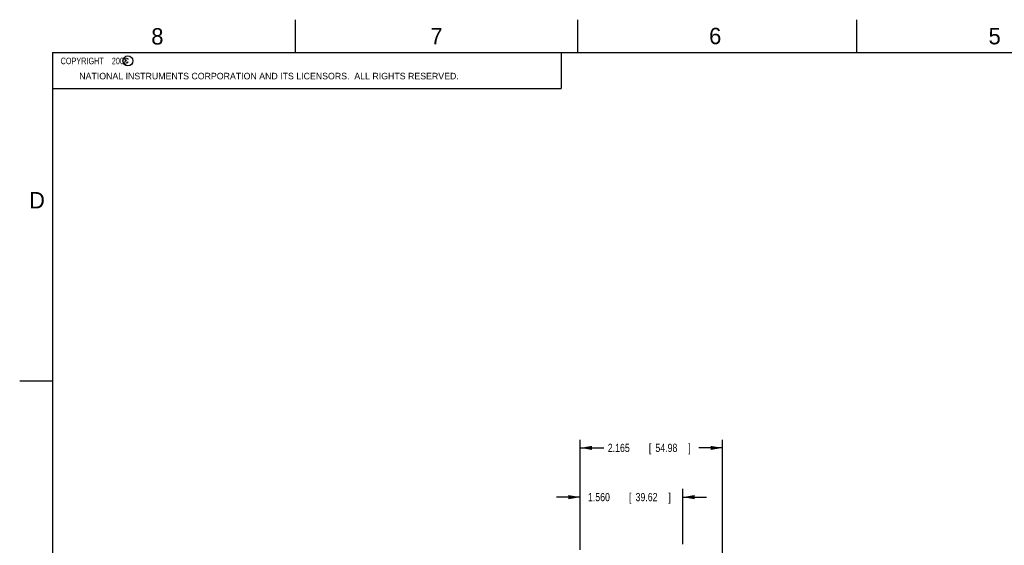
# Model space of a CAD drawing. Header units: inches. Extents: x 0 to 34, y 0 to 22.
# Tile 5 of 21: x 0 to 15, y 14 to 22. Entities that reach past the tile are written whole.
import ezdxf

# ---------------------------------------------------------------- set-up
doc = ezdxf.new("R2010")
doc.units = ezdxf.units.IN
doc.header["$LTSCALE"] = 1.87
doc.header["$MEASUREMENT"] = 0
doc.layers.get('0').update_dxf_attribs({"linetype": 'CONTINUOUS'})
doc.layers.add('DIMENSIONS', color=7, linetype='CONTINUOUS')
doc.styles.get("Standard").update_dxf_attribs({"font": 'txt', "width": 0.8})
doc.dimstyles.new('DIMSTYLE_2', dxfattribs={"dimtxt": 0.125, "dimasz": 0.18, "dimexe": 0.18, "dimexo": 0.0625, "dimgap": 0.09, "dimtad": 0, "dimtih": 1, "dimtoh": 1, "dimdec": 3, "dimzin": 4, "dimdsep": 46, "dimtxsty": 'STANDARD', "dimblk": '_FILLED', "dimblk1": '_FILLED', "dimblk2": '_FILLED', "dimcen": 0.09, "dimadec": 0, "dimazin": 0, "dimtp": 0.01, "dimtm": 0.01, "dimtfac": 1, "dimtdec": 3, "dimtofl": 0, "dimtmove": 0, "dimatfit": 3, "dimldrblk": '_FILLED', "dimfxl": 1, "dimtolj": 1, "dimtzin": 4, "dimarcsym": 0})

# ---------------------------------------------------------------- blocks, each defined once
blk = doc.blocks.new('_FILLED')
at = {"color": 0, "linetype": 'BYBLOCK'}
blk.add_solid([(0, 0), (-1, 0.174), (-1, -0.174)], dxfattribs=at)
blk = doc.blocks.new('*D24')
at = {"layer": 'DIMENSIONS', "color": 2, "linetype": 'CONTINUOUS'}
for p, q in [((8.539, 14.011), (8.539, 14.853)), ((10.099, 14.011), (10.099, 14.853)), ((8.539, 14.728), (8.179, 14.728)), ((10.099, 14.728), (10.459, 14.728))]:
    blk.add_line(p, q, dxfattribs=at)
at = {"layer": 'DIMENSIONS', "color": 2, "linetype": 'CONTINUOUS', "xscale": 0.18, "yscale": 0.18, "zscale": 0.18}
blk.add_blockref('_FILLED', (8.539, 14.728), dxfattribs=at)
at = {"layer": 'DIMENSIONS', "color": 2, "linetype": 'CONTINUOUS', "xscale": 0.18, "yscale": 0.18, "zscale": 0.18, "rotation": 180}
blk.add_blockref('_FILLED', (10.099, 14.728), dxfattribs=at)
at = {"layer": 'DIMENSIONS', "color": 2, "linetype": 'CONTINUOUS', "width": 0.8}
for s, p in [('1.560', (8.656, 14.666)), ('[', (9.281, 14.666)), ('39.62', (9.381, 14.666)), (']', (9.881, 14.666))]:
    blk.add_text(s, height=0.125, dxfattribs=at).set_placement(p)
blk = doc.blocks.new('*D29')
at = {"layer": 'DIMENSIONS', "color": 2, "linetype": 'CONTINUOUS'}
for p, q in [((8.539, 13.928), (8.539, 15.603)), ((10.703, 12.67), (10.703, 15.603)), ((8.539, 15.478), (8.896, 15.478)), ((10.703, 15.478), (10.346, 15.478))]:
    blk.add_line(p, q, dxfattribs=at)
at = {"layer": 'DIMENSIONS', "color": 2, "linetype": 'CONTINUOUS', "xscale": 0.18, "yscale": 0.18, "zscale": 0.18, "rotation": 180}
blk.add_blockref('_FILLED', (8.539, 15.478), dxfattribs=at)
at = {"layer": 'DIMENSIONS', "color": 2, "linetype": 'CONTINUOUS', "xscale": 0.18, "yscale": 0.18, "zscale": 0.18}
blk.add_blockref('_FILLED', (10.703, 15.478), dxfattribs=at)
at = {"layer": 'DIMENSIONS', "color": 2, "linetype": 'CONTINUOUS', "width": 0.8}
for s, p in [('2.165', (8.958, 15.416)), ('[', (9.583, 15.416)), ('54.98', (9.683, 15.416)), (']', (10.183, 15.416))]:
    blk.add_text(s, height=0.125, dxfattribs=at).set_placement(p)

msp = doc.modelspace()

# ---------------------------------------------------------------- linework, layer by layer
at = {"color": 2, "linetype": 'CONTINUOUS'}
for p, q in [((4.2, 21.5), (4.2, 22)), ((8.5, 21.5), (8.5, 22)), ((12.75, 21.5), (12.75, 22)), ((0.5, 21.5), (8.25, 21.5)), ((0.5, 21.5), (0.5, 20.9531)), ((8.25, 21.5), (8.25, 20.9531)), ((0.5, 20.9531), (8.25, 20.9531)), ((0, 16.5), (0.5, 16.5))]:
    msp.add_line(p, q, dxfattribs=at)
at = {"color": 7, "linetype": 'CONTINUOUS', "const_width": 0.02}
for points in [[(0.5, 21.5), (0.5, 0.5)], [(33.5, 21.5), (0.5, 21.5)]]:
    msp.add_lwpolyline(points, dxfattribs=at)
at = {"color": 2, "linetype": 'CONTINUOUS'}
msp.add_circle((1.6484, 21.3727), 0.0754, dxfattribs=at)

# ---------------------------------------------------------------- texts
for s, height, p in [('8', 0.25, (2.0046, 21.6213)), ('7', 0.25, (6.2556, 21.6243)), ('6', 0.25, (10.5012, 21.6272)), ('5', 0.25, (14.7577, 21.6247)), ('c', 0.1, (1.599, 21.3388)), ('NATIONAL INSTRUMENTS CORPORATION AND ITS LICENSORS.  ALL RIGHTS RESERVED.', 0.1, (0.9071, 21.0911)), ('D', 0.25, (0.1424, 19.125))]:
    msp.add_text(s, height=height, dxfattribs=at).set_placement(p)
at = {"color": 2, "linetype": 'CONTINUOUS', "insert": (0.5625, 21.4219), "char_height": 0.1, "width": 1.52, "attachment_point": 1}
msp.add_mtext('  COPYRIGHT    2008', dxfattribs=at)

# ---------------------------------------------------------------- dimensions: what is measured, and where the dimension line sits
at = {"layer": 'DIMENSIONS', "color": 2, "linetype": 'CONTINUOUS'}
dim = msp.add_linear_dim(base=(8.5385, 15.4784), p1=(10.7033, 12.6697), p2=(8.5385, 13.9277), angle=180, dimstyle='DIMSTYLE_2', dxfattribs=at)
dim.commit()
dim.dimension.update_dxf_attribs({"geometry": '*D29', "text_midpoint": (9.6209, 15.4784), "dimtype": 160})
dim = msp.add_linear_dim(base=(10.0985, 14.7284), p1=(8.5385, 14.0106), p2=(10.0985, 14.0106), dimstyle='DIMSTYLE_2', dxfattribs=at)
dim.commit()
dim.dimension.update_dxf_attribs({"geometry": '*D24', "text_midpoint": (9.3185, 14.7284), "dimtype": 160})

doc.saveas('drawing.dxf')
